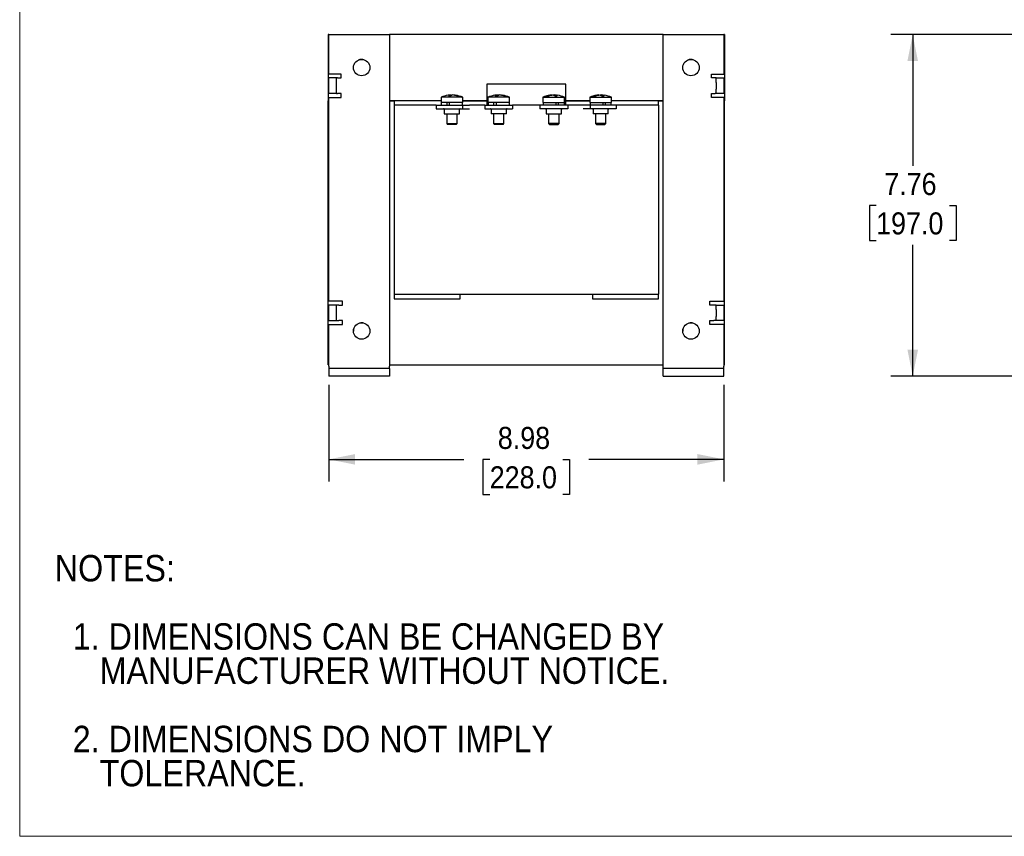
# Model space of a CAD drawing. Header units: inches. Extents: x 0 to 44, y 0 to 34.
# Tile 1 of 5: x 0 to 22.4, y 0 to 18.5. Entities that reach past the tile are written whole.
import ezdxf

# ---------------------------------------------------------------- set-up
doc = ezdxf.new("R2010")
doc.units = ezdxf.units.IN
doc.header["$LTSCALE"] = 4
doc.header["$MEASUREMENT"] = 0
doc.linetypes.add('SLD-Solid', pattern=[0])
doc.layers.add('DIMENSIONS', color=140, linetype='SLD-Solid', lineweight=25)
doc.layers.add('TEXT', color=140, linetype='SLD-Solid', lineweight=25)
doc.layers.add('SLD-DEFPOINTS', color=7, linetype='Continuous')
doc.styles.add('SLDTEXTSTYLE0', font='GOTHIC.TTF', dxfattribs={"width": 0.913})
doc.dimstyles.new('SLDDIMSTYLE0', dxfattribs={"dimtxt": 0.5, "dimasz": 0.6, "dimexe": 0, "dimexo": 0.0625, "dimgap": 0.125, "dimtad": 0, "dimtih": 1, "dimtoh": 1, "dimrnd": 1e-09, "dimzin": 12, "dimdsep": 46, "dimtxsty": 'SLDTEXTSTYLE0', "dimsah": 1, "dimcen": 0.09, "dimadec": 0, "dimazin": 3, "dimtfac": 1, "dimtofl": 0, "dimtmove": 0, "dimatfit": 3, "dimfxl": 0, "dimfrac": 2, "dimtolj": 1, "dimtzin": 12, "dimarcsym": 0})

# ---------------------------------------------------------------- blocks, each defined once
blk = doc.blocks.new('Block2')
at = {"color": 7, "linetype": 'SLD-Solid', "lineweight": 18}
for p, q in [((0, 0), (0, 34)), ((44, 0), (0, 0))]:
    blk.add_line(p, q, dxfattribs=at)
blk = doc.blocks.new('SW_NOTE_0')
at = {"layer": 'TEXT', "color": 0, "char_height": 0.6, "attachment_point": 1, "style": 'SLDTEXTSTYLE0'}
for s, insert in [('NOTES:', (0, 0.766)), ('  1. DIMENSIONS CAN BE CHANGED BY     ', (0, -0.785)), ('     MANUFACTURER WITHOUT NOTICE.', (0, -1.561)), ('  2. DIMENSIONS DO NOT IMPLY ', (0, -3.113)), ('     TOLERANCE.', (0, -3.889))]:
    blk.add_mtext(s, dxfattribs=dict(at, insert=insert))
blk = doc.blocks.new('_D')
at = {"layer": 'DIMENSIONS'}
for p, q in [((7.018, 10.252), (7.018, 8.062)), ((15.994, 10.252), (15.994, 8.062)), ((7.018, 8.562), (10.084, 8.562)), ((10.675, 8.559), (10.522, 8.559)), ((10.522, 8.559), (10.522, 7.765)), ((12.337, 8.559), (12.489, 8.559)), ((12.489, 8.559), (12.489, 7.765)), ((15.994, 8.562), (12.928, 8.562)), ((10.522, 7.765), (10.675, 7.765)), ((12.489, 7.765), (12.337, 7.765))]:
    blk.add_line(p, q, dxfattribs=at)
for points in [[(7.018, 8.562), (7.618, 8.442), (7.618, 8.682)], [(15.994, 8.562), (15.394, 8.682), (15.394, 8.442)]]:
    blk.add_solid(points, dxfattribs=at)
at = {"layer": 'DIMENSIONS', "char_height": 0.5, "attachment_point": 1, "style": 'SLDTEXTSTYLE0'}
for s, insert in [('8.98', (10.859, 9.299)), ('228.0', (10.675, 8.404))]:
    blk.add_mtext(s, dxfattribs=dict(at, insert=insert))
blk = doc.blocks.new('_D_1')
at = {"layer": 'DIMENSIONS'}
for p, q in [((25.204, 18.208), (19.782, 18.208)), ((20.282, 18.208), (20.282, 15.229)), ((19.451, 14.326), (19.299, 14.326)), ((19.299, 14.326), (19.299, 13.532)), ((21.114, 14.326), (21.266, 14.326)), ((21.266, 14.326), (21.266, 13.532)), ((19.299, 13.532), (19.451, 13.532)), ((20.282, 10.452), (20.282, 13.431)), ((21.266, 13.532), (21.114, 13.532)), ((23.413, 10.452), (19.782, 10.452))]:
    blk.add_line(p, q, dxfattribs=at)
for points in [[(20.282, 18.208), (20.162, 17.608), (20.402, 17.608)], [(20.282, 10.452), (20.402, 11.052), (20.162, 11.052)]]:
    blk.add_solid(points, dxfattribs=at)
at = {"layer": 'DIMENSIONS', "char_height": 0.5, "attachment_point": 1, "style": 'SLDTEXTSTYLE0'}
for s, insert in [('7.76', (19.636, 15.066)), ('197.0', (19.451, 14.171))]:
    blk.add_mtext(s, dxfattribs=dict(at, insert=insert))

msp = doc.modelspace()

# ---------------------------------------------------------------- linework, layer by layer
for p, q in [((7.018, 18.208), (7.006, 18.208)), ((7.006, 18.208), (7.006, 16.708)), ((7.018, 18.208), (8.396, 18.208)), ((7.018, 17.312), (7.018, 18.208)), ((8.396, 18.208), (8.396, 10.679)), ((14.616, 18.208), (8.396, 18.208)), ((14.616, 18.208), (15.994, 18.208)), ((14.616, 10.679), (14.616, 18.208)), ((15.994, 18.208), (15.994, 17.312)), ((16.006, 18.208), (15.994, 18.208)), ((16.006, 18.208), (16.006, 16.708)), ((7.303, 17.312), (7.018, 17.312)), ((7.018, 17.125), (7.018, 17.224)), ((7.195, 17.224), (7.018, 17.224)), ((7.195, 17.125), (7.195, 17.224)), ((7.215, 17.224), (7.195, 17.224)), ((7.215, 17.224), (7.303, 17.224)), ((7.303, 17.224), (7.303, 17.312)), ((15.709, 17.312), (15.994, 17.312)), ((15.709, 17.224), (15.709, 17.312)), ((15.797, 17.224), (15.709, 17.224)), ((15.817, 17.224), (15.797, 17.224)), ((15.817, 17.224), (15.994, 17.224)), ((15.817, 17.125), (15.817, 17.224)), ((15.994, 17.224), (15.994, 17.125)), ((7.018, 16.968), (7.018, 17.125)), ((7.195, 16.968), (7.195, 17.125)), ((10.613, 17.086), (10.613, 16.604)), ((12.402, 17.086), (10.613, 17.086)), ((12.402, 16.604), (12.402, 17.086)), ((15.817, 17.125), (15.817, 16.968)), ((15.994, 17.125), (15.994, 16.968)), ((7.018, 16.869), (7.018, 16.968)), ((7.195, 16.869), (7.018, 16.869)), ((7.018, 12.155), (7.018, 16.781)), ((7.018, 16.781), (7.303, 16.781)), ((7.195, 16.869), (7.195, 16.968)), ((7.195, 16.869), (7.215, 16.869)), ((7.303, 16.869), (7.215, 16.869)), ((7.303, 16.781), (7.303, 16.869)), ((9.571, 16.785), (9.571, 16.667)), ((10.063, 16.785), (9.571, 16.785)), ((9.779, 16.839), (9.729, 16.83)), ((9.779, 16.836), (9.799, 16.839)), ((9.779, 16.839), (9.779, 16.817)), ((9.799, 16.839), (9.817, 16.83)), ((9.799, 16.82), (9.799, 16.839)), ((10.042, 16.791), (10.021, 16.791)), ((10.063, 16.667), (10.063, 16.785)), ((10.635, 16.785), (10.635, 16.667)), ((11.127, 16.785), (10.635, 16.785)), ((10.843, 16.839), (10.793, 16.83)), ((10.843, 16.836), (10.863, 16.839)), ((10.843, 16.839), (10.843, 16.817)), ((10.863, 16.839), (10.881, 16.83)), ((10.863, 16.82), (10.863, 16.839)), ((11.105, 16.791), (11.085, 16.791)), ((11.127, 16.667), (11.127, 16.785)), ((11.885, 16.785), (11.885, 16.667)), ((11.885, 16.785), (12.377, 16.785)), ((11.906, 16.791), (11.927, 16.791)), ((12.148, 16.839), (12.131, 16.83)), ((12.169, 16.836), (12.148, 16.839)), ((12.148, 16.82), (12.148, 16.839)), ((12.169, 16.839), (12.219, 16.83)), ((12.169, 16.839), (12.169, 16.817)), ((12.377, 16.667), (12.377, 16.785)), ((12.949, 16.785), (12.949, 16.667)), ((12.949, 16.785), (13.441, 16.785)), ((12.97, 16.791), (12.991, 16.791)), ((13.212, 16.839), (13.195, 16.83)), ((13.233, 16.836), (13.212, 16.839)), ((13.212, 16.82), (13.212, 16.839)), ((13.233, 16.839), (13.283, 16.83)), ((13.233, 16.839), (13.233, 16.817)), ((13.441, 16.667), (13.441, 16.785)), ((15.709, 16.781), (15.709, 16.869)), ((15.709, 16.869), (15.797, 16.869)), ((15.994, 16.781), (15.709, 16.781)), ((15.817, 16.869), (15.797, 16.869)), ((15.817, 16.869), (15.817, 16.968)), ((15.994, 16.869), (15.817, 16.869)), ((15.994, 16.968), (15.994, 16.869)), ((15.994, 16.781), (15.994, 12.155)), ((7.018, 16.708), (7.006, 16.708)), ((7.006, 10.708), (7.006, 16.708)), ((7.006, 16.708), (7.018, 16.708)), ((9.571, 16.708), (8.396, 16.708)), ((8.396, 16.708), (8.506, 16.708)), ((8.506, 16.708), (8.506, 16.604)), ((8.506, 16.604), (8.506, 12.312)), ((9.462, 16.604), (8.506, 16.604)), ((9.462, 16.604), (9.462, 16.524)), ((9.462, 16.604), (10.054, 16.604)), ((10.063, 16.667), (9.571, 16.667)), ((9.575, 16.667), (9.575, 16.604)), ((9.707, 16.604), (9.707, 16.667)), ((9.763, 16.604), (9.763, 16.667)), ((10.054, 16.604), (10.054, 16.524)), ((10.054, 16.604), (10.217, 16.604)), ((10.059, 16.604), (10.059, 16.667)), ((10.613, 16.708), (10.063, 16.708)), ((10.063, 16.708), (10.613, 16.708)), ((10.277, 16.604), (10.217, 16.604)), ((10.566, 16.604), (10.277, 16.604)), ((10.566, 16.604), (10.566, 16.524)), ((10.566, 16.604), (11.196, 16.604)), ((11.127, 16.667), (10.635, 16.667)), ((10.639, 16.667), (10.639, 16.604)), ((10.771, 16.604), (10.771, 16.667)), ((10.827, 16.604), (10.827, 16.667)), ((11.123, 16.604), (11.123, 16.667)), ((11.196, 16.604), (11.196, 16.524)), ((11.816, 16.604), (11.196, 16.604)), ((11.816, 16.604), (11.816, 16.524)), ((12.446, 16.604), (11.816, 16.604)), ((11.885, 16.667), (12.377, 16.667)), ((11.889, 16.667), (11.889, 16.604)), ((12.185, 16.604), (12.185, 16.667)), ((12.241, 16.604), (12.241, 16.667)), ((12.373, 16.604), (12.373, 16.667)), ((12.949, 16.708), (12.402, 16.708)), ((12.402, 16.708), (12.949, 16.708)), ((12.446, 16.604), (12.446, 16.524)), ((12.734, 16.604), (12.446, 16.604)), ((12.795, 16.604), (12.734, 16.604)), ((12.958, 16.604), (12.795, 16.604)), ((12.949, 16.667), (13.441, 16.667)), ((12.953, 16.667), (12.953, 16.604)), ((12.958, 16.604), (12.958, 16.524)), ((13.55, 16.604), (12.958, 16.604)), ((13.249, 16.604), (13.249, 16.667)), ((13.305, 16.604), (13.305, 16.667)), ((13.437, 16.604), (13.437, 16.667)), ((14.616, 16.708), (13.441, 16.708)), ((13.55, 16.604), (13.55, 16.524)), ((14.506, 16.604), (13.55, 16.604)), ((14.506, 16.604), (14.506, 16.708)), ((14.506, 16.708), (14.616, 16.708)), ((14.506, 16.604), (14.506, 12.312)), ((16.006, 16.708), (15.994, 16.708)), ((15.994, 16.708), (16.006, 16.708)), ((16.006, 10.708), (16.006, 16.708)), ((9.462, 16.524), (10.054, 16.524)), ((9.644, 16.509), (9.644, 16.412)), ((9.644, 16.412), (9.817, 16.412)), ((9.699, 16.412), (9.699, 16.187)), ((9.817, 16.412), (9.99, 16.412)), ((9.935, 16.187), (9.935, 16.412)), ((9.99, 16.412), (9.99, 16.509)), ((10.054, 16.524), (10.217, 16.524)), ((10.566, 16.524), (11.196, 16.524)), ((10.708, 16.509), (10.708, 16.412)), ((10.881, 16.412), (10.708, 16.412)), ((10.763, 16.412), (10.763, 16.187)), ((11.054, 16.412), (10.881, 16.412)), ((10.999, 16.187), (10.999, 16.412)), ((11.054, 16.412), (11.054, 16.509)), ((12.446, 16.524), (11.816, 16.524)), ((11.958, 16.509), (11.958, 16.412)), ((11.958, 16.412), (12.131, 16.412)), ((12.013, 16.412), (12.013, 16.187)), ((12.131, 16.412), (12.304, 16.412)), ((12.249, 16.187), (12.249, 16.412)), ((12.304, 16.412), (12.304, 16.509)), ((12.958, 16.524), (12.795, 16.524)), ((13.55, 16.524), (12.958, 16.524)), ((13.022, 16.509), (13.022, 16.412)), ((13.195, 16.412), (13.022, 16.412)), ((13.077, 16.412), (13.077, 16.187)), ((13.368, 16.412), (13.195, 16.412)), ((13.313, 16.187), (13.313, 16.412)), ((13.368, 16.412), (13.368, 16.509)), ((9.699, 16.187), (9.719, 16.167)), ((9.699, 16.187), (9.817, 16.187)), ((9.817, 16.167), (9.719, 16.167)), ((9.817, 16.187), (9.935, 16.187)), ((9.915, 16.167), (9.817, 16.167)), ((9.915, 16.167), (9.935, 16.187)), ((10.763, 16.187), (10.783, 16.167)), ((10.763, 16.187), (10.881, 16.187)), ((10.881, 16.167), (10.783, 16.167)), ((10.881, 16.187), (10.999, 16.187)), ((10.979, 16.167), (10.881, 16.167)), ((10.979, 16.167), (10.999, 16.187)), ((12.013, 16.187), (12.033, 16.167)), ((12.131, 16.187), (12.013, 16.187)), ((12.033, 16.167), (12.131, 16.167)), ((12.249, 16.187), (12.131, 16.187)), ((12.131, 16.167), (12.229, 16.167)), ((12.229, 16.167), (12.249, 16.187)), ((13.077, 16.187), (13.097, 16.167)), ((13.195, 16.187), (13.077, 16.187)), ((13.097, 16.167), (13.195, 16.167)), ((13.313, 16.187), (13.195, 16.187)), ((13.195, 16.167), (13.293, 16.167)), ((13.293, 16.167), (13.313, 16.187)), ((8.506, 12.312), (8.506, 12.208)), ((8.506, 12.312), (10.277, 12.312)), ((10.006, 12.208), (10.006, 12.312)), ((10.277, 12.312), (12.734, 12.312)), ((12.734, 12.312), (14.506, 12.312)), ((13.006, 12.312), (13.006, 12.208)), ((14.506, 12.208), (14.506, 12.312)), ((7.333, 12.155), (7.018, 12.155)), ((7.333, 12.066), (7.333, 12.155)), ((8.506, 12.208), (10.006, 12.208)), ((13.006, 12.208), (14.506, 12.208)), ((15.678, 12.155), (15.994, 12.155)), ((15.678, 12.066), (15.678, 12.155)), ((7.018, 11.968), (7.018, 12.066)), ((7.195, 12.066), (7.018, 12.066)), ((7.018, 11.81), (7.018, 11.968)), ((7.195, 11.968), (7.195, 12.066)), ((7.245, 12.066), (7.195, 12.066)), ((7.195, 11.81), (7.195, 11.968)), ((7.245, 12.066), (7.333, 12.066)), ((15.767, 12.066), (15.678, 12.066)), ((15.817, 12.066), (15.767, 12.066)), ((15.817, 12.066), (15.994, 12.066)), ((15.817, 11.968), (15.817, 12.066)), ((15.817, 11.968), (15.817, 11.81)), ((15.994, 12.066), (15.994, 11.968)), ((15.994, 11.968), (15.994, 11.81)), ((7.018, 11.712), (7.018, 11.81)), ((7.018, 11.712), (7.195, 11.712)), ((7.195, 11.712), (7.195, 11.81)), ((7.195, 11.712), (7.245, 11.712)), ((7.333, 11.712), (7.245, 11.712)), ((7.333, 11.623), (7.333, 11.712)), ((15.678, 11.623), (15.678, 11.712)), ((15.678, 11.712), (15.767, 11.712)), ((15.817, 11.712), (15.767, 11.712)), ((15.817, 11.712), (15.817, 11.81)), ((15.994, 11.712), (15.817, 11.712)), ((15.994, 11.81), (15.994, 11.712)), ((7.018, 11.623), (7.333, 11.623)), ((7.018, 10.679), (7.018, 11.623)), ((15.994, 11.623), (15.678, 11.623)), ((15.994, 11.623), (15.994, 10.679)), ((7.006, 10.708), (7.018, 10.708)), ((7.018, 10.679), (7.018, 10.629)), ((7.018, 10.629), (7.018, 10.452)), ((8.396, 10.629), (7.018, 10.629)), ((8.396, 10.708), (14.616, 10.708)), ((8.396, 10.629), (8.396, 10.679)), ((8.396, 10.629), (8.396, 10.452)), ((14.616, 10.629), (14.616, 10.679)), ((14.616, 10.452), (14.616, 10.629)), ((15.994, 10.629), (14.616, 10.629)), ((15.994, 10.708), (16.006, 10.708)), ((15.994, 10.629), (15.994, 10.679)), ((15.994, 10.452), (15.994, 10.629)), ((8.396, 10.452), (7.018, 10.452)), ((14.616, 10.452), (15.994, 10.452))]:
    msp.add_line(p, q)
at = {"flags": 128}
for points in [[(7.588, 11.535), (7.584, 11.52), (7.579, 11.476)], [(15.069, 11.535), (15.064, 11.52), (15.059, 11.476)]]:
    msp.add_lwpolyline(points, dxfattribs=at)
for centre in [(7.766, 17.46), (15.246, 17.46), (7.766, 11.476), (15.246, 11.476)]:
    msp.add_circle(centre, 0.187)
for centre, radius, start, end in [((7.766, 17.46), 0.187, 71.6563, 113.8509), ((15.246, 17.46), 0.187, 71.6563, 113.8509), ((9.874, 16.065), 0.781, 100.6623, 112.8122), ((9.76, 16.065), 0.781, 67.1878, 79.3078), ((10.937, 16.065), 0.781, 100.6623, 112.8122), ((10.824, 16.065), 0.781, 67.1878, 79.3078), ((12.187, 16.065), 0.781, 100.6623, 112.8122), ((12.074, 16.065), 0.781, 67.1878, 79.3078), ((13.251, 16.065), 0.781, 100.6623, 112.8122), ((13.138, 16.065), 0.781, 67.1878, 79.3078), ((9.628, 16.509), 0.0156, 0, 90), ((10.006, 16.509), 0.0156, 90, 180), ((10.692, 16.509), 0.0156, 0, 90), ((11.07, 16.509), 0.0156, 90, 180), ((11.942, 16.509), 0.0156, 0, 90), ((12.32, 16.509), 0.0156, 90, 180), ((13.006, 16.509), 0.0156, 0, 90), ((13.384, 16.509), 0.0156, 90, 180), ((7.766, 11.476), 0.187, 73.4558, 104.2407), ((15.246, 11.476), 0.187, 73.4558, 104.2407)]:
    msp.add_arc(centre, radius, start, end)
for points, knots in [([(9.738, 16.817), (9.745, 16.822), (9.751, 16.827), (9.765, 16.834), (9.772, 16.838), (9.779, 16.839)], [0, 0, 0, 0, 0.5, 0.5, 1, 1, 1, 1]), ([(9.834, 16.839), (9.827, 16.838), (9.821, 16.834), (9.807, 16.827), (9.8, 16.822), (9.793, 16.817)], [0, 0, 0, 0, 0.5, 0.5, 1, 1, 1, 1]), ([(10.021, 16.791), (9.991, 16.804), (9.96, 16.814), (9.914, 16.826), (9.898, 16.83), (9.866, 16.835), (9.85, 16.838), (9.834, 16.839)], [0, 0, 0, 0, 0.5, 0.5, 0.75, 0.75, 1, 1, 1, 1]), ([(9.855, 16.839), (9.871, 16.838), (9.887, 16.835), (9.918, 16.83), (9.934, 16.826), (9.981, 16.814), (10.011, 16.804), (10.042, 16.791)], [0, 0, 0, 0, 0.25, 0.25, 0.5, 0.5, 1, 1, 1, 1]), ([(10.802, 16.817), (10.809, 16.822), (10.815, 16.827), (10.829, 16.834), (10.836, 16.838), (10.843, 16.839)], [0, 0, 0, 0, 0.5, 0.5, 1, 1, 1, 1]), ([(10.898, 16.839), (10.891, 16.838), (10.884, 16.834), (10.871, 16.827), (10.864, 16.822), (10.857, 16.817)], [0, 0, 0, 0, 0.5, 0.5, 1, 1, 1, 1]), ([(11.085, 16.791), (11.055, 16.804), (11.024, 16.814), (10.977, 16.826), (10.962, 16.83), (10.93, 16.835), (10.914, 16.838), (10.898, 16.839)], [0, 0, 0, 0, 0.5, 0.5, 0.75, 0.75, 1, 1, 1, 1]), ([(10.919, 16.839), (10.935, 16.838), (10.951, 16.835), (10.982, 16.83), (10.998, 16.826), (11.045, 16.814), (11.075, 16.804), (11.105, 16.791)], [0, 0, 0, 0, 0.25, 0.25, 0.5, 0.5, 1, 1, 1, 1]), ([(12.093, 16.839), (12.077, 16.838), (12.061, 16.835), (12.029, 16.83), (12.014, 16.826), (11.967, 16.814), (11.936, 16.804), (11.906, 16.791)], [0, 0, 0, 0, 0.25, 0.25, 0.5, 0.5, 1, 1, 1, 1]), ([(11.927, 16.791), (11.957, 16.804), (11.988, 16.814), (12.034, 16.826), (12.05, 16.83), (12.081, 16.835), (12.097, 16.838), (12.113, 16.839)], [0, 0, 0, 0, 0.5, 0.5, 0.75, 0.75, 1, 1, 1, 1]), ([(12.113, 16.839), (12.12, 16.838), (12.127, 16.834), (12.141, 16.827), (12.148, 16.822), (12.154, 16.817)], [0, 0, 0, 0, 0.5, 0.5, 1, 1, 1, 1]), ([(12.21, 16.817), (12.203, 16.822), (12.196, 16.827), (12.183, 16.834), (12.176, 16.838), (12.169, 16.839)], [0, 0, 0, 0, 0.5, 0.5, 1, 1, 1, 1]), ([(13.157, 16.839), (13.141, 16.838), (13.125, 16.835), (13.093, 16.83), (13.078, 16.826), (13.031, 16.814), (13, 16.804), (12.97, 16.791)], [0, 0, 0, 0, 0.25, 0.25, 0.5, 0.5, 1, 1, 1, 1]), ([(12.991, 16.791), (13.021, 16.804), (13.052, 16.814), (13.098, 16.826), (13.114, 16.83), (13.145, 16.835), (13.161, 16.838), (13.177, 16.839)], [0, 0, 0, 0, 0.5, 0.5, 0.75, 0.75, 1, 1, 1, 1]), ([(13.177, 16.839), (13.184, 16.838), (13.191, 16.834), (13.205, 16.827), (13.212, 16.822), (13.218, 16.817)], [0, 0, 0, 0, 0.5, 0.5, 1, 1, 1, 1]), ([(13.274, 16.817), (13.267, 16.822), (13.26, 16.827), (13.247, 16.834), (13.24, 16.838), (13.233, 16.839)], [0, 0, 0, 0, 0.5, 0.5, 1, 1, 1, 1])]:
    msp.add_open_spline(points, degree=3, knots=knots)
for points in [[(9.793, 16.817), (9.775, 16.818), (9.756, 16.818), (9.738, 16.817)], [(10.857, 16.817), (10.839, 16.818), (10.82, 16.818), (10.802, 16.817)], [(12.154, 16.817), (12.173, 16.818), (12.191, 16.818), (12.21, 16.817)], [(13.218, 16.817), (13.237, 16.818), (13.255, 16.818), (13.274, 16.817)]]:
    msp.add_open_spline(points, degree=3)

# ---------------------------------------------------------------- block references
at = {"layer": 'SLD-DEFPOINTS'}
msp.add_blockref('Block2', (0, 0), dxfattribs=at)
at = {"layer": 'TEXT'}
msp.add_blockref('SW_NOTE_0', (0.798, 5.624), dxfattribs=at)

# ---------------------------------------------------------------- dimensions: what is measured, and where the dimension line sits
at = {"layer": 'DIMENSIONS'}
dim = msp.add_linear_dim(base=(20.282, 18.208), p1=(23.613, 10.452), p2=(25.404, 18.208), angle=90, dimstyle='SLDDIMSTYLE0', dxfattribs=at)
dim.commit()
dim.dimension.update_dxf_attribs({"geometry": '_D_1', "text_midpoint": (20.282, 14.33), "dimtype": 160})
dim = msp.add_linear_dim(base=(15.994, 8.562), p1=(7.018, 10.452), p2=(15.994, 10.452), dimstyle='SLDDIMSTYLE0', dxfattribs=at)
dim.commit()
dim.dimension.update_dxf_attribs({"geometry": '_D', "text_midpoint": (11.506, 8.562), "dimtype": 160})

doc.saveas('drawing.dxf')
